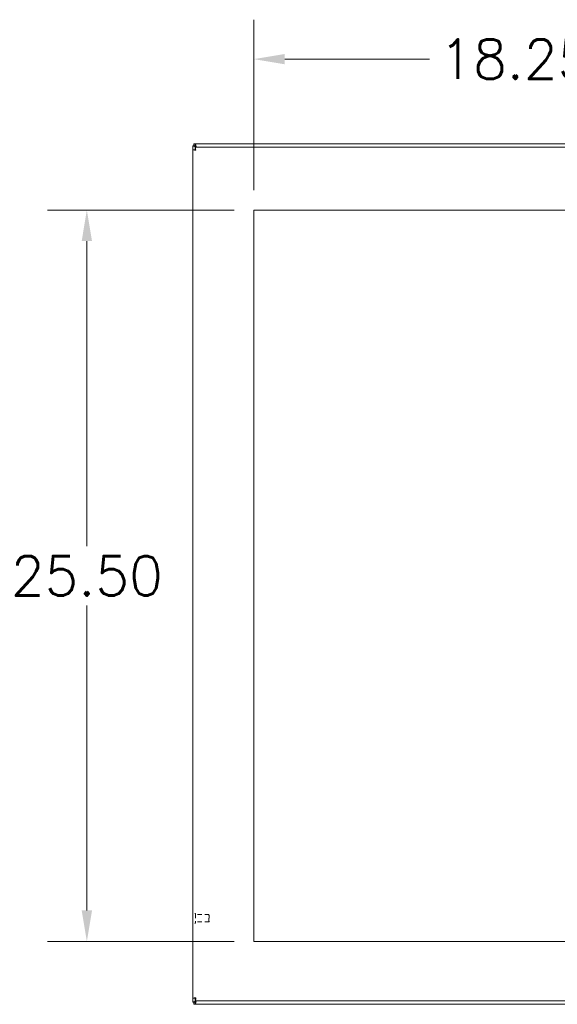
# Model space of a CAD drawing. Header units: inches. Extents: x 8 to 182, y 6 to 119.
# Tile 3 of 8: x 43 to 62, y 49 to 84. Entities that reach past the tile are written whole.
import ezdxf

# ---------------------------------------------------------------- set-up
doc = ezdxf.new("R2010")
doc.units = ezdxf.units.IN
doc.header["$LTSCALE"] = 11
doc.header["$MEASUREMENT"] = 0
doc.linetypes.add('DASHED', pattern=[0.2067, 0.1654, -0.0413])
for name, color, linetype, lineweight in [('Dimension (ANSI)', 7, 'Continuous', 5), ('Hidden (ANSI)', 7, 'DASHED', 5), ('Visible (ANSI)', 7, 'Continuous', 5)]:
    doc.layers.add(name, color=color, linetype=linetype, lineweight=lineweight)
doc.styles.add('Note Text (ANSI)', font='RomanS.shx')
doc.dimstyles.new('Default (ANSI)', dxfattribs={"dimscale": 11, "dimtxt": 0.125, "dimasz": 0.098425, "dimexe": 0.125, "dimexo": 0.0625, "dimgap": 0.031496, "dimtad": 0, "dimtih": 1, "dimtoh": 1, "dimrnd": 1e-08, "dimzin": 0, "dimdsep": 46, "dimtxsty": 'Note Text (ANSI)', "dimcen": 0.09, "dimdle": 0.393701, "dimclrd": 256, "dimclre": 256, "dimclrt": 256, "dimadec": 0, "dimazin": 0, "dimtfac": 0.96, "dimtofl": 0, "dimtmove": 0, "dimatfit": 3, "dimfxl": 1, "dimtolj": 1, "dimtzin": 4, "dimlwd": -1, "dimlwe": -1, "dimarcsym": 0})

# ---------------------------------------------------------------- blocks, each defined once
blk = doc.blocks.new('*D23')
at = {"layer": 'Defpoints', "color": 0, "transparency": 16777216}
for p in [(69.79, 82.236), (51.54, 76.975), (69.79, 76.975)]:
    blk.add_point(p, dxfattribs=at)
at = {"layer": 'Dimension (ANSI)', "transparency": 16777216}
for p, q in [((51.54, 77.663), (51.54, 83.611)), ((69.79, 77.663), (69.79, 83.611)), ((52.623, 82.236), (57.667, 82.236)), ((68.708, 82.236), (63.663, 82.236))]:
    blk.add_line(p, q, dxfattribs=at)
for points in [[(52.623, 82.416), (52.623, 82.055), (51.54, 82.236)], [(68.708, 82.416), (68.708, 82.055), (69.79, 82.236)]]:
    blk.add_solid(points, dxfattribs=at)
at = {"layer": 'Dimension (ANSI)', "transparency": 16777216, "insert": (60.665, 82.236), "char_height": 1.375, "attachment_point": 5, "style": 'Note Text (ANSI)'}
blk.add_mtext('\\A1;18.25', dxfattribs=at)
blk = doc.blocks.new('*D24')
at = {"layer": 'Defpoints', "color": 0, "transparency": 16777216}
for p in [(51.54, 76.975), (45.718, 51.475), (51.54, 51.475)]:
    blk.add_point(p, dxfattribs=at)
at = {"layer": 'Dimension (ANSI)', "transparency": 16777216}
for p, q in [((50.853, 76.975), (44.343, 76.975)), ((45.718, 75.893), (45.718, 65.259)), ((45.718, 52.558), (45.718, 63.191)), ((50.853, 51.475), (44.343, 51.475))]:
    blk.add_line(p, q, dxfattribs=at)
for points in [[(45.538, 75.893), (45.899, 75.893), (45.718, 76.975)], [(45.538, 52.558), (45.899, 52.558), (45.718, 51.475)]]:
    blk.add_solid(points, dxfattribs=at)
at = {"layer": 'Dimension (ANSI)', "transparency": 16777216, "insert": (45.718, 64.225), "char_height": 1.375, "attachment_point": 5, "style": 'Note Text (ANSI)'}
blk.add_mtext('\\A1;25.50', dxfattribs=at)

msp = doc.modelspace()

# ---------------------------------------------------------------- linework, layer by layer
at = {"layer": 'Hidden (ANSI)', "ltscale": 0.001026}
for p, q in [((49.504, 52.456), (49.497, 52.456)), ((49.504, 52.119), (49.497, 52.119))]:
    msp.add_line(p, q, dxfattribs=at)
at = {"layer": 'Hidden (ANSI)', "ltscale": 0.087209}
msp.add_line((49.512, 52.448), (49.512, 52.127), dxfattribs=at)
at = {"layer": 'Hidden (ANSI)', "ltscale": 0.079863}
for p, q in [((49.974, 52.413), (49.512, 52.413)), ((49.974, 52.163), (49.512, 52.163))]:
    msp.add_line(p, q, dxfattribs=at)
at = {"layer": 'Hidden (ANSI)', "ltscale": 0.067898}
msp.add_line((49.974, 52.163), (49.974, 52.413), dxfattribs=at)
at = {"layer": 'Hidden (ANSI)', "ltscale": 0.003745}
for p, q in [((49.989, 52.397), (49.974, 52.413)), ((49.989, 52.178), (49.974, 52.163))]:
    msp.add_line(p, q, dxfattribs=at)
at = {"layer": 'Hidden (ANSI)', "ltscale": 0.059357}
msp.add_line((49.989, 52.397), (49.989, 52.178), dxfattribs=at)
at = {"layer": 'Hidden (ANSI)', "ltscale": 0.002076}
for centre, start, end in [((49.497, 52.448), 90, 180), ((49.504, 52.448), 0, 90), ((49.497, 52.127), 180, 270), ((49.504, 52.127), 270, 0)]:
    msp.add_arc(centre, 0.008, start, end, dxfattribs=at)
at = {"layer": 'Visible (ANSI)'}
for p, q in [((49.452, 79.288), (49.5, 79.288)), ((49.452, 79.214), (49.452, 79.288)), ((49.5, 79.288), (73.33, 79.288)), ((49.415, 79.208), (49.489, 79.208)), ((49.415, 79.203), (49.415, 79.208)), ((49.415, 79.078), (49.415, 79.203)), ((49.415, 49.498), (49.415, 79.078)), ((49.489, 79.078), (49.415, 79.078)), ((49.5, 79.214), (49.452, 79.214)), ((49.489, 79.208), (49.489, 79.203)), ((49.489, 79.203), (49.521, 79.171)), ((49.532, 79.183), (49.5, 79.214)), ((49.5, 79.163), (73.205, 79.163)), ((49.5, 79.089), (49.5, 79.163)), ((49.521, 79.171), (49.529, 79.163)), ((49.551, 79.163), (49.532, 79.183)), ((51.54, 51.475), (51.54, 76.975)), ((51.54, 76.975), (69.79, 76.975)), ((69.79, 51.475), (51.54, 51.475)), ((49.415, 49.373), (49.415, 49.498)), ((49.489, 49.498), (49.415, 49.498)), ((49.5, 49.487), (49.5, 49.413)), ((49.415, 49.368), (49.415, 49.373)), ((49.489, 49.368), (49.415, 49.368)), ((49.452, 49.362), (49.5, 49.362)), ((49.452, 49.288), (49.452, 49.362)), ((49.5, 49.288), (49.452, 49.288)), ((49.521, 49.404), (49.489, 49.373)), ((49.489, 49.373), (49.489, 49.368)), ((73.205, 49.413), (49.5, 49.413)), ((49.5, 49.362), (49.532, 49.393)), ((73.33, 49.288), (49.5, 49.288)), ((49.529, 49.413), (49.521, 49.404)), ((49.532, 49.393), (49.551, 49.413))]:
    msp.add_line(p, q, dxfattribs=at)
for centre, start, end in [((49.477, 79.226), 310.0149, 319.9851), ((49.477, 49.349), 40.0149, 49.9851)]:
    msp.add_arc(centre, 0.068, start, end, dxfattribs=at)
for points, knots in [([(49.532, 79.183), (49.521, 79.219), (49.51, 79.256), (49.504, 79.274), (49.502, 79.283), (49.5, 79.288), (49.5, 79.288)], [-1.570796, -1.570796, -1.570796, -1.570796, -0.520146, -0.520146, -0.520146, 0, 0, 0, 0]), ([(49.415, 79.203), (49.415, 79.203), (49.436, 79.197), (49.468, 79.187), (49.484, 79.182), (49.502, 79.177), (49.521, 79.171)], [0, 0, 0, 0, 1.050651, 1.050651, 1.050651, 1.570796, 1.570796, 1.570796, 1.570796]), ([(49.415, 79.078), (49.415, 79.073), (49.438, 79.068), (49.472, 79.064), (49.487, 79.062), (49.504, 79.06), (49.521, 79.058)], [0, 0, 0, 0, 1.095058, 1.095058, 1.095058, 1.570796, 1.570796, 1.570796, 1.570796]), ([(49.521, 79.058), (49.505, 79.064), (49.491, 79.07), (49.489, 79.077), (49.489, 79.077), (49.489, 79.077), (49.489, 79.078)], [0, 0, 0, 0, 1.483475, 1.483475, 1.483475, 1.570796, 1.570796, 1.570796, 1.570796]), ([(49.521, 79.058), (49.516, 79.096), (49.511, 79.133), (49.506, 79.151), (49.504, 79.159), (49.502, 79.163), (49.5, 79.163)], [0, 0, 0, 0, 1.095058, 1.095058, 1.095058, 1.570796, 1.570796, 1.570796, 1.570796]), ([(49.521, 79.058), (49.514, 79.073), (49.508, 79.087), (49.501, 79.089), (49.501, 79.089), (49.501, 79.089), (49.5, 79.089)], [0, 0, 0, 0, 1.483475, 1.483475, 1.483475, 1.570796, 1.570796, 1.570796, 1.570796]), ([(49.521, 49.518), (49.482, 49.513), (49.445, 49.509), (49.427, 49.504), (49.419, 49.502), (49.415, 49.5), (49.415, 49.498)], [0, 0, 0, 0, 1.095058, 1.095058, 1.095058, 1.570796, 1.570796, 1.570796, 1.570796]), ([(49.521, 49.518), (49.505, 49.512), (49.491, 49.505), (49.489, 49.499), (49.489, 49.499), (49.489, 49.498), (49.489, 49.498)], [0, 0, 0, 0, 1.483475, 1.483475, 1.483475, 1.570796, 1.570796, 1.570796, 1.570796]), ([(49.5, 49.413), (49.505, 49.413), (49.51, 49.436), (49.514, 49.47), (49.516, 49.485), (49.518, 49.501), (49.521, 49.518)], [0, 0, 0, 0, 1.095058, 1.095058, 1.095058, 1.570796, 1.570796, 1.570796, 1.570796]), ([(49.521, 49.518), (49.514, 49.503), (49.508, 49.488), (49.501, 49.487), (49.501, 49.487), (49.501, 49.487), (49.5, 49.487)], [0, 0, 0, 0, 1.483475, 1.483475, 1.483475, 1.570796, 1.570796, 1.570796, 1.570796]), ([(49.521, 49.404), (49.484, 49.393), (49.447, 49.382), (49.429, 49.377), (49.42, 49.374), (49.415, 49.373), (49.415, 49.373)], [-1.570796, -1.570796, -1.570796, -1.570796, -0.520146, -0.520146, -0.520146, 0, 0, 0, 0]), ([(49.5, 49.288), (49.5, 49.288), (49.507, 49.309), (49.516, 49.341), (49.521, 49.357), (49.526, 49.375), (49.532, 49.393)], [0, 0, 0, 0, 1.050651, 1.050651, 1.050651, 1.570796, 1.570796, 1.570796, 1.570796])]:
    msp.add_open_spline(points, degree=3, knots=knots, dxfattribs=at)
for points in [[(49.5, 79.214), (49.5, 79.238), (49.5, 79.263), (49.5, 79.288)], [(49.415, 79.203), (49.44, 79.203), (49.465, 79.203), (49.489, 79.203)], [(49.521, 79.174), (49.52, 79.174), (49.52, 79.173), (49.519, 79.173)], [(49.519, 79.173), (49.519, 79.174), (49.52, 79.174), (49.521, 79.174)], [(49.53, 79.184), (49.53, 79.183), (49.529, 79.183), (49.529, 79.183)], [(49.529, 79.183), (49.529, 79.183), (49.529, 79.184), (49.53, 79.184)], [(49.489, 49.373), (49.465, 49.373), (49.44, 49.373), (49.415, 49.373)], [(49.5, 49.288), (49.5, 49.312), (49.5, 49.337), (49.5, 49.362)], [(49.519, 49.403), (49.52, 49.402), (49.52, 49.402), (49.521, 49.401)], [(49.521, 49.401), (49.52, 49.402), (49.519, 49.402), (49.519, 49.402)], [(49.529, 49.393), (49.529, 49.393), (49.53, 49.392), (49.53, 49.392)], [(49.53, 49.391), (49.529, 49.392), (49.529, 49.392), (49.529, 49.393)]]:
    msp.add_open_spline(points, degree=3, dxfattribs=at)

# ---------------------------------------------------------------- dimensions: what is measured, and where the dimension line sits
at = {"layer": 'Dimension (ANSI)'}
dim = msp.add_linear_dim(base=(69.79, 82.236), p1=(51.54, 76.975), p2=(69.79, 76.975), dimstyle='Default (ANSI)', override={"dimtih": 0, "dimtoh": 0, "dimdec": 2, "dimtp": 0, "dimtm": 0, "dimtdec": 2, "dimatfit": 1}, dxfattribs=at)
dim.commit()
dim.dimension.update_dxf_attribs({"geometry": '*D23', "text_midpoint": (60.665, 82.236), "dimtype": 160})
dim = msp.add_linear_dim(base=(45.718, 51.475), p1=(51.54, 76.975), p2=(51.54, 51.475), angle=270, dimstyle='Default (ANSI)', override={"dimdec": 2, "dimtp": 0, "dimtm": 0, "dimtdec": 2, "dimatfit": 1}, dxfattribs=at)
dim.commit()
dim.dimension.update_dxf_attribs({"geometry": '*D24', "text_midpoint": (45.718, 64.225), "dimtype": 160})

doc.saveas('drawing.dxf')
